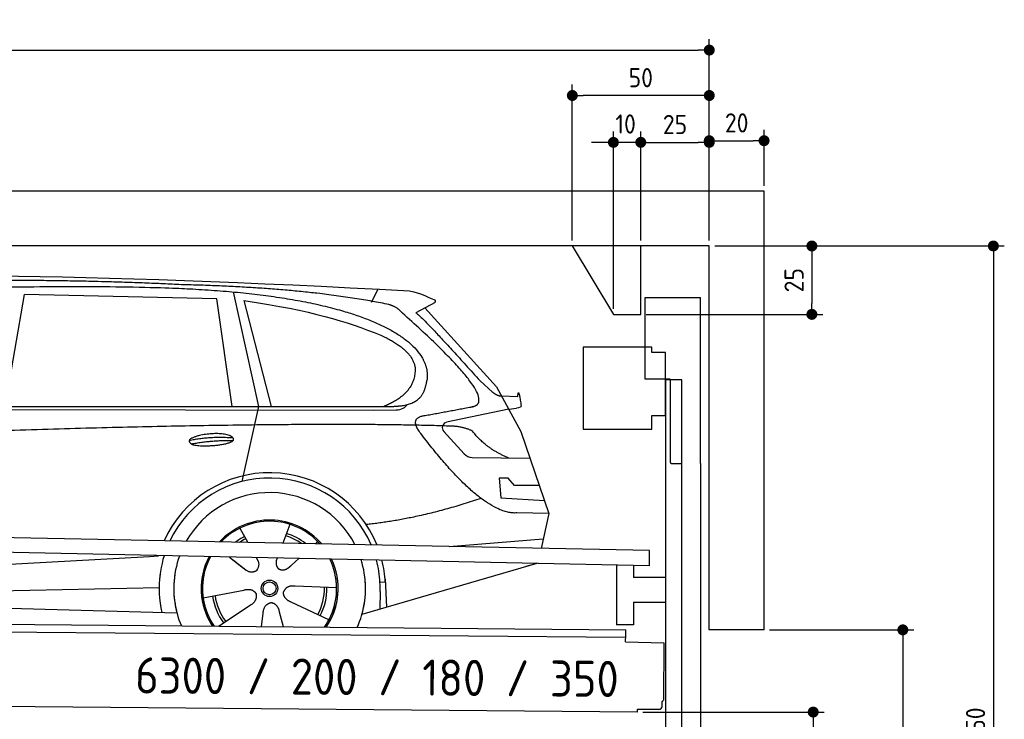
# Model space of a CAD drawing. Header units: millimetres. Extents: x -411 to 6777, y 0 to 6527.
# Tile 6 of 6: x 3183 to 6777, y 3974 to 6527. Entities that reach past the tile are written whole.
import ezdxf

# ---------------------------------------------------------------- set-up
doc = ezdxf.new("R2010")
doc.units = ezdxf.units.MM
doc.layers.add('4', color=3, linetype='Continuous')
for name, color, linetype, lineweight in [('car', 10, 'Continuous', 25), ('Freiraum', 7, 'Continuous', 25), ('Gebäude', 7, 'Continuous', 25), ('Logo', 7, 'Continuous', 25), ('Plattform', 7, 'Continuous', 25), ('Ständer vorne', 7, 'Continuous', 25), ('Tor', 200, 'Continuous', 25)]:
    doc.layers.add(name, color=color, linetype=linetype, lineweight=lineweight)
doc.styles.get("Standard").update_dxf_attribs({"font": 'ISOCP.SHX'})
doc.dimstyles.new('GEN-ISO', dxfattribs={"dimscale": 20, "dimtxt": 3.5, "dimasz": 2, "dimexe": 2, "dimexo": 1, "dimgap": 1.5, "dimtad": 1, "dimdec": 1, "dimlfac": 0.1, "dimdsep": 46, "dimtxsty": 'STANDARD', "dimblk": 'PUNKT', "dimcen": 2, "dimclrd": 256, "dimclre": 256, "dimclrt": 2, "dimadec": 0, "dimazin": 0, "dimtp": 0.1, "dimtm": 0.1, "dimtfac": 0.71, "dimtdec": 1, "dimtmove": 2, "dimatfit": 3, "dimldrblk": 'PUNKT', "dimfxl": 2, "dimtolj": 1, "dimarcsym": 0})

# ---------------------------------------------------------------- blocks, each defined once
blk = doc.blocks.new('Gebäude_350_GT200')
at = {"layer": 'Freiraum'}
blk.add_lwpolyline([(5200, 5700.9), (5350, 5450.9), (5450, 5450.9), (5450, 5700.9)], dxfattribs=at)
at = {"layer": 'Gebäude'}
for p, q in [((5900, 5900.8), (0, 5900.8)), ((5900, 4300), (5900, 5900.8)), ((5900, 4300), (5700, 4300))]:
    blk.add_line(p, q, dxfattribs=at)
blk.add_lwpolyline([(5700, 4300), (5700, 4300), (5700, 5700.9), (200, 5700.9), (200, 200), (630.1, 200)], dxfattribs=at)
blk = doc.blocks.new('PUNKT')
at = {"layer": '4', "color": 0, "linetype": 'ByBlock'}
blk.add_line((-0.5, 0), (-1, 0), dxfattribs=at)
at = {"layer": '4', "color": 0, "linetype": 'ByBlock', "const_width": 0.5}
blk.add_lwpolyline([(-0.25, 0, 1), (0.25, 0, 1)], format="xyb", close=True, dxfattribs=at)
blk = doc.blocks.new('*D115')
at = {"layer": '4', "lineweight": -2, "transparency": 16777216}
for p, q in [((5720, 5700.9), (6776.9, 5700.9)), ((6736.9, 5660.9), (6736.9, 2240)), ((6295.4, 2200), (6776.9, 2200))]:
    blk.add_line(p, q, dxfattribs=at)
at = {"layer": 'Defpoints', "color": 0, "transparency": 16777216}
for p in [(5700, 5700.9), (6275.4, 2200), (6736.9, 2200)]:
    blk.add_point(p, dxfattribs=at)
at = {"layer": '4', "lineweight": -2, "transparency": 16777216, "xscale": 40, "yscale": 40, "zscale": 40}
for p, rotation in [((6736.9, 5700.9), 90), ((6736.9, 2200), 270)]:
    blk.add_blockref('PUNKT', p, dxfattribs=dict(at, rotation=rotation))
at = {"layer": '4', "color": 2, "transparency": 16777216, "insert": (6671.9, 3950.4), "char_height": 70, "attachment_point": 5, "rotation": 90}
blk.add_mtext('350', dxfattribs=at)
blk = doc.blocks.new('*D117')
at = {"layer": '4', "lineweight": -2, "transparency": 16777216}
for p, q in [((5920, 4300), (6446.5, 4300)), ((6406.5, 4260), (6406.5, 2240)), ((6295.4, 2200), (6446.5, 2200))]:
    blk.add_line(p, q, dxfattribs=at)
at = {"layer": 'Defpoints', "color": 0, "transparency": 16777216}
for p in [(5900, 4300), (6275.4, 2200), (6406.5, 2200)]:
    blk.add_point(p, dxfattribs=at)
at = {"layer": '4', "lineweight": -2, "transparency": 16777216, "xscale": 40, "yscale": 40, "zscale": 40}
for p, rotation in [((6406.5, 4300), 90), ((6406.5, 2200), 270)]:
    blk.add_blockref('PUNKT', p, dxfattribs=dict(at, rotation=rotation))
at = {"layer": '4', "color": 2, "transparency": 16777216, "insert": (6341.5, 3250), "char_height": 70, "attachment_point": 5, "rotation": 90}
blk.add_mtext('H2', dxfattribs=at)
blk = doc.blocks.new('*D118')
at = {"layer": '4', "lineweight": -2, "transparency": 16777216}
for p, q in [((200, 5720.9), (200, 6455.8)), ((5700, 5920.9), (5700, 6455.8)), ((240, 6415.8), (5660, 6415.8))]:
    blk.add_line(p, q, dxfattribs=at)
at = {"layer": 'Defpoints', "color": 0, "transparency": 16777216}
for p in [(5700, 6415.8), (5700, 5900.9), (200, 5700.9)]:
    blk.add_point(p, dxfattribs=at)
at = {"layer": '4', "lineweight": -2, "transparency": 16777216, "xscale": 40, "yscale": 40, "zscale": 40, "rotation": 180}
blk.add_blockref('PUNKT', (200, 6415.8), dxfattribs=at)
at = {"layer": '4', "lineweight": -2, "transparency": 16777216, "xscale": 40, "yscale": 40, "zscale": 40}
blk.add_blockref('PUNKT', (5700, 6415.8), dxfattribs=at)
at = {"layer": '4', "color": 2, "transparency": 16777216, "insert": (2950, 6480.8), "char_height": 70, "attachment_point": 5}
blk.add_mtext('550', dxfattribs=at)
blk = doc.blocks.new('*D119')
at = {"layer": '4', "lineweight": -2, "transparency": 16777216}
for p, q in [((5457.5, 4000), (6119.3, 4000)), ((6079.3, 3960), (6079.3, 2240)), ((6099.3, 2200), (6119.3, 2200))]:
    blk.add_line(p, q, dxfattribs=at)
at = {"layer": 'Defpoints', "color": 0, "transparency": 16777216}
for p in [(5437.5, 4000), (6079.3, 2200), (6079.3, 2200)]:
    blk.add_point(p, dxfattribs=at)
at = {"layer": '4', "lineweight": -2, "transparency": 16777216, "xscale": 40, "yscale": 40, "zscale": 40}
for p, rotation in [((6079.3, 4000), 90), ((6079.3, 2200), 270)]:
    blk.add_blockref('PUNKT', p, dxfattribs=dict(at, rotation=rotation))
at = {"layer": '4', "color": 2, "transparency": 16777216, "insert": (6004.7, 3109.2), "char_height": 70, "attachment_point": 5, "rotation": 90}
blk.add_mtext('180', dxfattribs=at)
blk = doc.blocks.new('*D120')
at = {"layer": '4', "lineweight": -2, "transparency": 16777216}
for p, q in [((5450, 5921.3), (5450, 6119.1)), ((5700, 5920.9), (5700, 6119.1)), ((5490, 6079.1), (5660, 6079.1))]:
    blk.add_line(p, q, dxfattribs=at)
at = {"layer": 'Defpoints', "color": 0, "transparency": 16777216}
for p in [(5700, 6079.1), (5450, 5901.3), (5700, 5900.9)]:
    blk.add_point(p, dxfattribs=at)
at = {"layer": '4', "lineweight": -2, "transparency": 16777216, "xscale": 40, "yscale": 40, "zscale": 40, "rotation": 180}
blk.add_blockref('PUNKT', (5450, 6079.1), dxfattribs=at)
at = {"layer": '4', "lineweight": -2, "transparency": 16777216, "xscale": 40, "yscale": 40, "zscale": 40}
blk.add_blockref('PUNKT', (5700, 6079.1), dxfattribs=at)
at = {"layer": '4', "color": 2, "transparency": 16777216, "insert": (5575, 6144.2), "char_height": 70, "attachment_point": 5}
blk.add_mtext('25', dxfattribs=at)
blk = doc.blocks.new('*D121')
at = {"layer": '4', "lineweight": -2, "transparency": 16777216}
for p, q in [((5200, 5720.9), (5200, 6290.1)), ((5700, 5720.9), (5700, 6290.1)), ((5660, 6250.1), (5240, 6250.1))]:
    blk.add_line(p, q, dxfattribs=at)
at = {"layer": 'Defpoints', "color": 0, "transparency": 16777216}
for p in [(5200, 6250.1), (5200, 5700.9), (5700, 5700.9)]:
    blk.add_point(p, dxfattribs=at)
at = {"layer": '4', "lineweight": -2, "transparency": 16777216, "xscale": 40, "yscale": 40, "zscale": 40, "rotation": 180}
blk.add_blockref('PUNKT', (5200, 6250.1), dxfattribs=at)
at = {"layer": '4', "lineweight": -2, "transparency": 16777216, "xscale": 40, "yscale": 40, "zscale": 40}
blk.add_blockref('PUNKT', (5700, 6250.1), dxfattribs=at)
at = {"layer": '4', "color": 2, "transparency": 16777216, "insert": (5450, 6315.1), "char_height": 70, "attachment_point": 5}
blk.add_mtext('50', dxfattribs=at)
blk = doc.blocks.new('*D122')
at = {"layer": '4', "lineweight": -2, "transparency": 16777216}
for p, q in [((5720, 5700.9), (6114.4, 5700.9)), ((6074.4, 5660.9), (6074.4, 5491.3)), ((5470, 5451.3), (6114.4, 5451.3))]:
    blk.add_line(p, q, dxfattribs=at)
at = {"layer": 'Defpoints', "color": 0, "transparency": 16777216}
for p in [(5700, 5700.9), (5450, 5451.3), (6074.4, 5451.3)]:
    blk.add_point(p, dxfattribs=at)
at = {"layer": '4', "lineweight": -2, "transparency": 16777216, "xscale": 40, "yscale": 40, "zscale": 40}
for p, rotation in [((6074.4, 5700.9), 90), ((6074.4, 5451.3), 270)]:
    blk.add_blockref('PUNKT', p, dxfattribs=dict(at, rotation=rotation))
at = {"layer": '4', "color": 2, "transparency": 16777216, "insert": (6009.4, 5576.1), "char_height": 70, "attachment_point": 5, "rotation": 90}
blk.add_mtext('25', dxfattribs=at)
blk = doc.blocks.new('*D123')
at = {"layer": '4', "lineweight": -2, "transparency": 16777216}
for p, q in [((5350, 5471.3), (5350, 6119.1)), ((5450, 5720.9), (5450, 6119.1)), ((5310, 6079.1), (5270, 6079.1)), ((5450, 6079.1), (5350, 6079.1)), ((5490, 6079.1), (5530, 6079.1))]:
    blk.add_line(p, q, dxfattribs=at)
at = {"layer": 'Defpoints', "color": 0, "transparency": 16777216}
for p in [(5350, 6079.1), (5450, 5700.9), (5350, 5451.3)]:
    blk.add_point(p, dxfattribs=at)
at = {"layer": '4', "lineweight": -2, "transparency": 16777216, "xscale": 40, "yscale": 40, "zscale": 40}
blk.add_blockref('PUNKT', (5350, 6079.1), dxfattribs=at)
at = {"layer": '4', "lineweight": -2, "transparency": 16777216, "xscale": 40, "yscale": 40, "zscale": 40, "rotation": 180}
blk.add_blockref('PUNKT', (5450, 6079.1), dxfattribs=at)
at = {"layer": '4', "color": 2, "transparency": 16777216, "insert": (5394.7, 6146.1), "char_height": 70, "attachment_point": 5}
blk.add_mtext('10', dxfattribs=at)
blk = doc.blocks.new('Car')
at = {"layer": 'car'}
for p, q in [((4416.9, 5536.7), (4440.7, 5584.2)), ((3082.7, 5143.1), (3149.8, 5552.9)), ((3851.5, 5543), (3149.8, 5552.9)), ((3911, 5151.1), (3851.5, 5543)), ((3911.6, 5569.5), (4008.2, 5152.1)), ((3951.1, 5538.8), (4054.2, 5152.5)), ((4648.4, 5538.1), (4578.3, 5498.9)), ((4611.5, 5517.5), (4875.9, 5231.6)), ((4815.6, 5252.7), (4861.2, 5212.8)), ((4875.9, 5231.6), (4966.5, 5069.4)), ((4893.8, 5199.6), (4954, 5197.5)), ((1783.9, 5121.7), (4427.2, 5142.7)), ((1830.8, 5131), (4482.6, 5156.7)), ((4008.2, 5152.1), (3949.8, 4877.9)), ((4427.2, 5142.7), (4510, 5144.1)), ((4921.2, 5150.5), (4694.8, 5100.6)), ((4921.2, 5150.5), (4948.9, 5154.5)), ((4684.4, 5067.5), (4759.5, 4986.3)), ((4966.5, 5069.4), (5070.9, 4771.8)), ((4788.7, 4973.4), (5000.5, 4972.6)), ((4921.2, 4898.6), (4888.6, 4898.6)), ((4888.6, 4898.6), (4895.4, 4827.1)), ((4945, 4872.7), (4921.2, 4898.6)), ((5035.5, 4872.7), (4945, 4872.7)), ((4895.4, 4827.1), (5054.5, 4818.5)), ((5070.9, 4771.8), (4954, 4772.2)), ((5070.9, 4771.8), (5044.3, 4643.9)), ((4125.9, 4723), (4101, 4654)), ((3943.8, 4707.6), (3973.3, 4655.4)), ((4708.3, 4647.5), (5051.4, 4678.4)), ((3972, 4657.8), (3973.3, 4655.4)), ((4228, 4661.2), (4220.3, 4652.8)), ((1746.2, 4481.9), (3615.2, 4601.2)), ((3615.2, 4601.2), (3647.6, 4603.2)), ((3907, 4601.6), (3958.6, 4561.5)), ((4004.3, 4600.5), (4010.5, 4589.5)), ((3921.5, 4590.6), (3968, 4554.4)), ((4081.4, 4599.6), (4077.7, 4589.2)), ((4160.2, 4598.6), (4133.5, 4574.6)), ((5028.3, 4588.4), (4392.3, 4397)), ((5033, 4589.8), (4989.3, 4576.7)), ((4299, 4492.7), (4147.6, 4497.7)), ((4476.2, 4515.2), (4457, 4513.9)), ((4475.5, 4527.2), (4482.1, 4424)), ((1766, 4430), (3651.4, 4488.6)), ((3811.8, 4451.6), (3960.2, 4481.8)), ((4457.8, 4481.4), (4456.7, 4416.4)), ((1667.5, 4431.7), (3716.5, 4397)), ((3869, 4348.9), (3983.5, 4426.5)), ((4271.8, 4376.5), (4133.9, 4439.2)), ((4026.1, 4349), (4031.6, 4397.4)), ((4106.8, 4349), (4091.4, 4402.5))]:
    blk.add_line(p, q, dxfattribs=at)
for radius in [30.1, 23.6]:
    blk.add_circle((4054, 4488.8), radius, dxfattribs=at)
for centre, radius, start, end in [((4699.1, 5081), 20, 102.4358, 222.7473), ((4788.9, 5013.4), 40, 222.7473, 269.7861), ((4054.4, 4488.2), 422.7, 22.5487, 156.2143), ((4054.4, 4488.2), 403.4, 23.7263, 155.0367), ((4054.4, 4488.2), 350, 27.7494, 151.0136), ((4054.4, 4488.2), 250, 41.078, 137.685), ((4054, 4488.8), 245, 41.9641, 136.7989), ((4054, 4488.8), 209.6, 116.262, 127.1225), ((4054, 4488.8), 200.6, 55.0934, 73.5463), ((4054, 4488.8), 209.6, 51.6404, 73.3995), ((4054, 4488.8), 200.6, 116.1152, 123.6695), ((4054.4, 4488.2), 422.7, 164.0109, 164.2126), ((4054.4, 4488.2), 403.4, 163.2593, 179.9464), ((4054.4, 4488.2), 350, 160.7243, 195.1055), ((4054.4, 4488.2), 250, 152.8016, 213.8648), ((4054, 4488.8), 245, 152.3519, 188.7348), ((4054.4, 4488.2), 250, 326.1848, 25.8498), ((4054.4, 4488.2), 250, 326.1848, 25.8498), ((4054, 4488.8), 245, 0.9266, 26.2995), ((4054.4, 4488.2), 350, 344.8945, 17.9271), ((4054.4, 4488.2), 403.4, 3.6504, 15.3921), ((4054.4, 4488.2), 422.7, 3.6504, 14.6404), ((4054.4, 4488.2), 403.4, 173.0827, 193.1146), ((4054.4, 4488.2), 350, 172.1254, 203.4635), ((4054.4, 4488.2), 250, 169.2195, 213.8648), ((4054, 4488.8), 245, 169.1336, 214.8006), ((4054, 4488.8), 245, 325.2489, 9.5178), ((4054.4, 4488.2), 250, 326.1848, 9.4319), ((4054, 4488.8), 200.6, 332.1152, 1.5463), ((4054, 4488.8), 209.6, 332.262, 1.3995), ((4054.4, 4488.2), 350, 336.586, 6.526), ((4054.4, 4488.2), 403.4, 359.0315, 5.5686), ((4054.4, 4488.2), 422.7, 3.6504, 3.7403), ((4054, 4488.8), 209.6, 188.262, 217.3995), ((4054, 4488.8), 200.6, 188.1152, 217.5463)]:
    blk.add_arc(centre, radius, start, end, dxfattribs=at)
for points, degree in [([(2209.7, 5572.9), (2496.7, 5637.1), (3381.8, 5632), (4554.3, 5579.4)], 3), ([(3704.4, 5594.3), (3356, 5610.5), (2740.2, 5600.1)], 2), ([(4480, 5528.4), (4178.8, 5588.2), (3704.4, 5594.3)], 2), ([(4554.3, 5579.4), (4601.2, 5570.4), (4610.1, 5562.2), (4647.6, 5546.7)], 3), ([(3951.1, 5538.8), (4205.5, 5502.2), (4319, 5467.6), (4452.3, 5416.1)], 3), ([(4648.4, 5538.1), (4650, 5539.7), (4650.7, 5542.8), (4650.1, 5545.6), (4647.6, 5546.7)], 4), ([(4529.7, 5498), (4511.6, 5519.7), (4480, 5528.4)], 2), ([(4578.3, 5498.9), (4586.1, 5503.3), (4815.6, 5252.7)], 2), ([(4794.5, 5160), (4883.7, 5188.9), (4529.7, 5498)], 2), ([(4452.3, 5416.1), (4566.9, 5365.1), (4577.7, 5300.1)], 2), ([(4577.7, 5300.1), (4583.3, 5205.6), (4466, 5156.5)], 2), ([(4482.6, 5156.7), (4532.7, 5157.2), (4605.7, 5162.5), (4613.4, 5209.4), (4621.7, 5252.6)], 4), ([(4861.2, 5212.8), (4869.5, 5205.6), (4882.8, 5198), (4891.9, 5198), (4893.8, 5199.6)], 4), ([(4581.2, 5177.2), (4581.3, 5177.3), (4581.4, 5177.3), (4581.5, 5177.3)], 3), ([(4954, 5197.5), (4955.2, 5236.4), (4966.5, 5162.2)], 2), ([(4510, 5144.1), (4529.3, 5144.9), (4544.1, 5154), (4551.3, 5164.3)], 3), ([(4966.5, 5162.2), (4966.8, 5158.5), (4961.3, 5156.8), (4948.9, 5154.5)], 3), ([(4600.4, 5059.2), (4556, 5117.5), (4615.9, 5124.7)], 2), ([(4701.9, 5087), (3825.3, 5107.4), (1393.3, 4972.9)], 2), ([(4789.8, 5069.4), (4752.4, 5087.5), (4701.9, 5087)], 2), ([(4921.2, 4972.9), (4835.6, 5008), (4789.8, 5069.4)], 2), ([(3756.5, 5026.2), (3831.9, 5043.1), (3915.5, 5037.4)], 2), ([(4954, 4772.2), (4828.3, 4764), (4600.4, 5059.2)], 2), ([(3763.7, 5013.4), (3837.7, 5028), (3915.6, 5027.3)], 2), ([(4822.1, 4823.6), (4597.4, 4746.1), (4404.6, 4724.9)], 2), ([(3958.9, 4561.5), (3982.4, 4539.8), (4005.6, 4553.4)], 2), ([(4147.6, 4497.7), (4115.9, 4501.4), (4105.1, 4476.8)], 2), ([(3960.2, 4481.8), (3990.9, 4490.8), (4005.6, 4468.4)], 2), ([(3983.5, 4426.5), (4011.4, 4442.2), (4005.6, 4468.4)], 2), ([(4133.9, 4439.2), (4103.8, 4450), (4105.1, 4476.8)], 2), ([(4031.6, 4397.4), (4032.5, 4429.4), (4058.4, 4436.5)], 2), ([(4091.4, 4402.5), (4085.1, 4433.8), (4058.4, 4436.5)], 2)]:
    blk.add_open_spline(points, degree=degree, dxfattribs=at)
for points, degree, knots in [([(2379.4, 5560.7), (2405.9, 5563), (2545.3, 5566.1), (3566.5, 5595.6), (4186.8, 5594.9), (4643.8, 5426.4), (4621.7, 5252.6)], 4, [0.0821318, 0.0821318, 0.0821318, 0.0821318, 0.0821318, 0.258851, 0.508851, 1, 1, 1, 1, 1]), ([(4615.9, 5124.7), (4782.6, 5157.3), (4785.4, 5157.9), (4793.7, 5159.8), (4794.5, 5160)], 1, [0.1611508, 0.1611508, 1, 1.0196119, 1.078724, 1.0847856, 1.0847856]), ([(3763.7, 5013.4), (3740.1, 5029.8), (3785.5, 5045.5), (3868.2, 5065.7), (3961.2, 5032.6), (3899.2, 5008.8), (3790.1, 5001.6), (3768.6, 5010.4), (3763.7, 5013.4)], 5, [0, 0, 0, 0, 0, 0, 0.300106, 0.500106, 0.700106, 1, 1, 1, 1, 1, 1]), ([(4010.5, 4589.5), (4012.2, 4585.5), (4013.2, 4581.5), (4013.5, 4577.6), (4014.3, 4569), (4011.6, 4560.9), (4005.6, 4553.4)], 3, [0.2167758, 0.2167758, 0.2167758, 0.2167758, 0.4600873, 0.4600873, 0.4600873, 1, 1, 1, 1]), ([(4077.7, 4589.2), (4077.2, 4586.1), (4076.9, 4583.1), (4077, 4580.1), (4077.4, 4577.3), (4078.2, 4571.6), (4080.3, 4566.2), (4083.9, 4561.7), (4088.8, 4558.8)], 4, [0.3191838, 0.3191838, 0.3191838, 0.3191838, 0.3191838, 0.5438253, 0.5438253, 0.5438253, 0.5438253, 1, 1, 1, 1, 1]), ([(4133.5, 4574.6), (4133.5, 4574.6), (4133.5, 4574.6), (4133.5, 4574.6), (4133.5, 4574.6), (4124.5, 4564.8), (4113.9, 4554.7), (4099.6, 4552.2), (4088.8, 4558.8)], 4, [-0.000003, -0.000003, -0.000003, -0.000003, -0.000003, 0, 0, 0, 0, 1, 1, 1, 1, 1])]:
    blk.add_open_spline(points, degree=degree, knots=knots, dxfattribs=at)
blk = doc.blocks.new('Tor 335 bis 365 Gebäude')
at = {"layer": 'Tor'}
for p, q in [((5465.6, 5214.5), (5465.6, 5513)), ((5465.6, 5513), (5668, 5513)), ((5668, 4907.1), (5668, 5513)), ((5557, 5214.5), (5465.6, 5214.5)), ((5557, 5214.5), (5557, 4913)), ((5562, 4907.1), (5600, 4907.1)), ((5600, 4907.1), (5600, 4907)), ((5668, 4907), (5668, 4907.1)), ((5600, 2187), (5668, 2187))]:
    blk.add_line(p, q, dxfattribs=at)
for points in [[(5600, 2187), (5600, 4907)], [(5668, 4907.1), (5668, 2187)]]:
    blk.add_lwpolyline(points, dxfattribs=at)
blk.add_arc((5563, 4913), 6, 180, 260.4059, dxfattribs=at)
blk = doc.blocks.new('*D129')
at = {"layer": '4', "lineweight": -2, "transparency": 16777216}
for p, q in [((5700, 5720.9), (5700, 6125.1)), ((5900, 5920.8), (5900, 6125.1)), ((5740, 6085.1), (5860, 6085.1))]:
    blk.add_line(p, q, dxfattribs=at)
at = {"layer": 'Defpoints', "color": 0, "transparency": 16777216}
for p in [(5900, 6085.1), (5900, 5900.8), (5700, 5700.9)]:
    blk.add_point(p, dxfattribs=at)
at = {"layer": '4', "lineweight": -2, "transparency": 16777216, "xscale": 40, "yscale": 40, "zscale": 40, "rotation": 180}
blk.add_blockref('PUNKT', (5700, 6085.1), dxfattribs=at)
at = {"layer": '4', "lineweight": -2, "transparency": 16777216, "xscale": 40, "yscale": 40, "zscale": 40}
blk.add_blockref('PUNKT', (5900, 6085.1), dxfattribs=at)
at = {"layer": '4', "color": 2, "transparency": 16777216, "insert": (5800, 6150.1), "char_height": 70, "attachment_point": 5}
blk.add_mtext('20', dxfattribs=at)
blk = doc.blocks.new('Plattform OG 6200 550')
at = {"layer": 'Plattform'}
for p, q in [((5482.3, 4589.6), (348.5, 4692)), ((5481.2, 4533.6), (347.5, 4641)), ((5481.2, 4533.6), (5482.3, 4589.5)), ((5361.5, 4536.1), (5361.5, 4318.3)), ((5423.5, 4534.7), (5423.5, 4490.8)), ((5539.9, 4490.8), (5423.5, 4490.8)), ((5423.5, 4400.8), (5423.5, 4318.3)), ((5423.5, 4400.8), (5539.9, 4400.8)), ((440.2, 4343.6), (5395, 4300.4)), ((446, 4316.5), (5394.8, 4273.4)), ((5423.5, 4318.3), (5361.5, 4318.3)), ((5394.7, 4256.2), (5394.9, 4280.2)), ((5394.9, 4280.2), (5395, 4295.2)), ((5395, 4295.2), (5395, 4300.4)), ((5394.7, 4256.2), (5534.1, 4253)), ((5534.1, 4253), (5532.3, 4044)), ((5437.5, 4000), (372.6, 4044.2)), ((5527.6, 4020.1), (5527.8, 4038.2)), ((5437.5, 4000), (5437.5, 4010.8)), ((5437.5, 4010.8), (5517.5, 4010.1))]:
    blk.add_line(p, q, dxfattribs=at)
for centre, radius, start, end in [((5526.2, 4044.1), 6.08, 284.5689, 358.9086), ((5517.6, 4020.1), 10, 269.5, 359.5)]:
    blk.add_arc(centre, radius, start, end, dxfattribs=at)
blk = doc.blocks.new('Ständer vorne ab 340')
at = {"layer": 'Ständer vorne'}
for p, q in [((5240, 5332), (5240, 5032)), ((5490, 5332), (5240, 5332)), ((5490, 5312), (5490, 5332)), ((5540, 5312), (5490, 5312)), ((5540, 5082), (5540, 5312)), ((5540.2, 5212), (5539.8, 5212)), ((5540, 5212), (5540, 2200)), ((5600, 5212), (5540, 5212)), ((5600, 2198.7), (5600, 5212)), ((5490, 5032), (5490, 5082)), ((5490, 5082), (5540, 5082)), ((5240, 5032), (5490, 5032)), ((5540, 4927.4), (5540, 4928.4)), ((5511.2, 2195), (5511.2, 2187)), ((5595.1, 2195), (5511.2, 2195)), ((5511.2, 2187), (5600, 2187)), ((5600, 2187), (5600, 2190))]:
    blk.add_line(p, q, dxfattribs=at)

msp = doc.modelspace()

# ---------------------------------------------------------------- block references
at = {"layer": 'car', "rotation": 359.4752422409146}
msp.add_blockref('Car', (0, 0), dxfattribs=at)
at = {"layer": 'Gebäude'}
msp.add_blockref('Gebäude_350_GT200', (0, 0), dxfattribs=at)
at = {"layer": 'Plattform'}
msp.add_blockref('Plattform OG 6200 550', (0, 0), dxfattribs=at)
at = {"layer": 'Ständer vorne'}
msp.add_blockref('Ständer vorne ab 340', (0, 0), dxfattribs=at)
at = {"layer": 'Tor'}
msp.add_blockref('Tor 335 bis 365 Gebäude', (0, 0), dxfattribs=at)

# ---------------------------------------------------------------- texts
at = {"layer": 'Logo'}
msp.add_text('6300 / 200 / 180 / 350 ', height=132, rotation=359.56781, dxfattribs=at).set_placement((3604.05, 4068.02))

# ---------------------------------------------------------------- dimensions: what is measured, and where the dimension line sits
at = {"layer": '4'}
for base, p1, p2, override, picture, middle in [((5700, 6415.8), (200, 5700.88), (5700, 5900.88), {"dimtdec": 3, "dimtolj": 0}, '*D118', (2950, 6480.8)), ((5200, 6250.12), (5700, 5700.88), (5200, 5700.88), {"dimtdec": 3, "dimtolj": 0}, '*D121', (5450, 6315.12)), ((5700, 6079.15), (5449.99, 5901.29), (5700, 5900.88), {"dimtdec": 3, "dimtolj": 0}, '*D120', (5575, 6144.16)), ((5900, 6085.09), (5700, 5700.88), (5900, 5900.82), {"dimtol": 0, "dimlim": 0, "dimtp": 0.1, "dimtm": 0.1, "dimtfac": 0.71, "dimtdec": 3, "dimtolj": 0, "dimtzin": 8}, '*D129', (5800, 6150.1))]:
    dim = msp.add_linear_dim(base=base, p1=p1, p2=p2, dimstyle='GEN-ISO', override=override, dxfattribs=at)
    dim.commit()
    dim.dimension.update_dxf_attribs({"geometry": picture, "text_midpoint": middle})
for base, p1, p2, angle, picture, middle in [((5349.99, 6079.15), (5449.99, 5700.88), (5349.99, 5451.29), 0, '*D123', (5394.75, 6146.13)), ((6079.31, 2200), (5437.5, 3999.97), (6079.31, 2200), 90, '*D119', (6004.71, 3109.23))]:
    dim = msp.add_linear_dim(base=base, p1=p1, p2=p2, angle=angle, dimstyle='GEN-ISO', override={"dimtdec": 3, "dimtolj": 0}, dxfattribs=at)
    dim.commit()
    dim.dimension.update_dxf_attribs({"geometry": picture, "text_midpoint": middle, "dimtype": 160})
for base, p2, override, picture, middle in [((6074.39, 5451.29), (5449.99, 5451.29), {"dimtdec": 3, "dimtolj": 0}, '*D122', (6009.39, 5576.08)), ((6736.86, 2200), (6275.45, 2200), {"dimdec": 0, "dimtdec": 3, "dimtolj": 0}, '*D115', (6671.86, 3950.44))]:
    dim = msp.add_linear_dim(base=base, p1=(5700, 5700.88), p2=p2, angle=90, dimstyle='GEN-ISO', override=override, dxfattribs=at)
    dim.commit()
    dim.dimension.update_dxf_attribs({"geometry": picture, "text_midpoint": middle})
dim = msp.add_linear_dim(base=(6406.55, 2200), p1=(5900, 4300), p2=(6275.45, 2200), angle=90, text='H2', dimstyle='GEN-ISO', override={"dimdec": 0, "dimtdec": 3, "dimtolj": 0}, dxfattribs=at)
dim.commit()
dim.dimension.update_dxf_attribs({"geometry": '*D117', "text_midpoint": (6341.54, 3250)})

doc.saveas('drawing.dxf')
